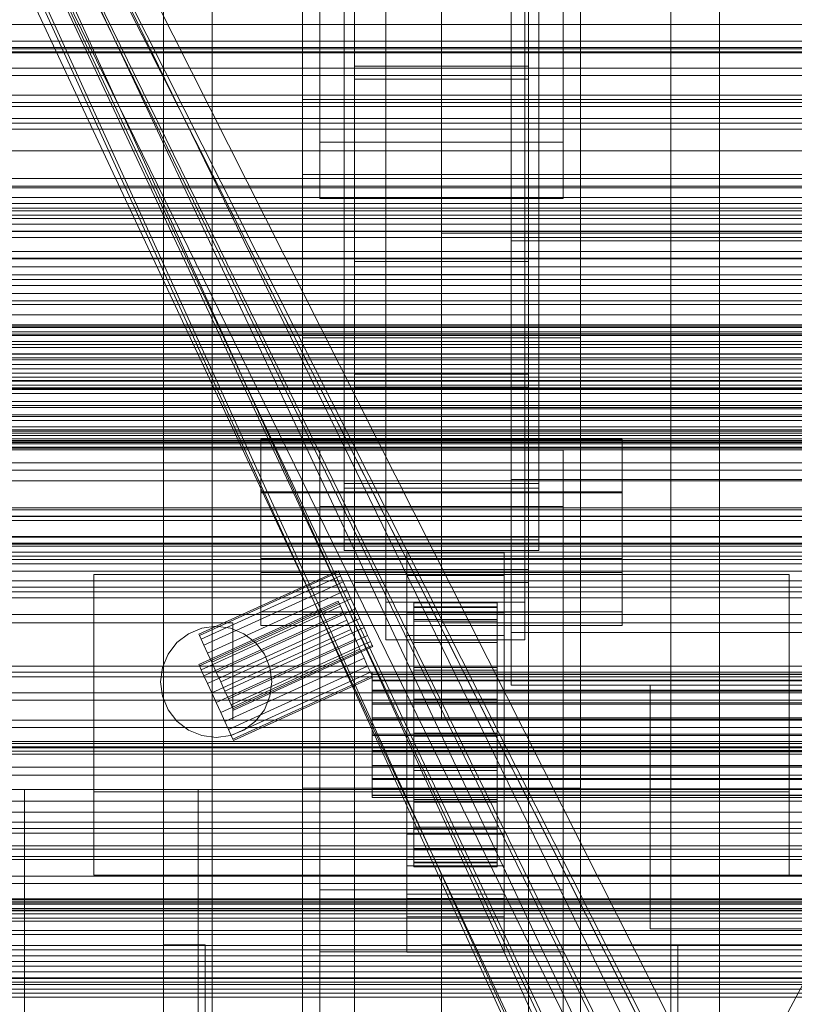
# Model space of a CAD drawing. Header units: millimetres. Extents: x -3490 to 61924, y -72580 to 6847.
# Tile 91 of 256: x -491 to -379, y -34791 to -34649. Entities that reach past the tile are written whole.
import ezdxf

# ---------------------------------------------------------------- set-up
doc = ezdxf.new("R2010")
doc.units = ezdxf.units.MM
for name, color, linetype, lineweight in [('COTAS_O', 1, 'Continuous', 0), ('COTAS_P', 1, 'Continuous', 0), ('frontal_briquetadora', 7, 'Continuous', 0), ('frontal_C01', 7, 'Continuous', 0), ('frontal_C02', 7, 'Continuous', 0), ('frontal_C03', 7, 'Continuous', 0), ('frontal_mezcladora', 7, 'Continuous', 0), ('frontal_secador', 7, 'Continuous', 0), ('frontal_tolva-C01', 7, 'Continuous', 0)]:
    doc.layers.add(name, color=color, linetype=linetype, lineweight=lineweight)
doc.dimstyles.new('R19_100', dxfattribs={"dimtxt": 250, "dimasz": 150, "dimexe": 150, "dimexo": 80, "dimgap": 100, "dimtad": 1, "dimtih": 1, "dimtoh": 1, "dimdsep": 46, "dimcen": 0.09, "dimadec": 0, "dimazin": 0, "dimtfac": 1, "dimtdec": 4, "dimtofl": 0, "dimtmove": 0, "dimatfit": 3, "dimfxl": 1, "dimtolj": 1, "dimtzin": 0, "dimarcsym": 0})

# ---------------------------------------------------------------- blocks, each defined once
blk = doc.blocks.new('DIM_R29_52')
at = {"layer": 'COTAS_P'}
for p, q in [((-1750, -34600), (-1600, -34555)), ((2600, -34600), (2450, -34555)), ((-1750, -35500), (-1750, -34600)), ((-1750, -34600), (2600, -34600)), ((-1750, -34600), (-1600, -34645)), ((2600, -34600), (2450, -34645)), ((2600, -35500), (2600, -34600))]:
    blk.add_line(p, q, dxfattribs=at)
blk.add_text('4350 P', height=250, dxfattribs=at).set_placement((425, -34500))
blk = doc.blocks.new('DIM_R29_60')
at = {"layer": 'COTAS_O'}
for p, q in [((-650, -33700), (50, -33700)), ((50, -33700), (5, -33850)), ((50, -34900), (50, -33700)), ((50, -33700), (95, -33850)), ((50, -34900), (5, -34750)), ((50, -34900), (95, -34750)), ((-650, -34900), (50, -34900))]:
    blk.add_line(p, q, dxfattribs=at)
blk.add_text('1200 O', height=250, rotation=90, dxfattribs=at).set_placement((-50, -34300))
blk = doc.blocks.new('DIM_R29_61')
at = {"layer": 'COTAS_O'}
for p, q in [((-650, -34200), (-500, -34155)), ((650, -34200), (500, -34155)), ((-650, -34900), (-650, -34200)), ((-650, -34200), (650, -34200)), ((-650, -34200), (-500, -34245)), ((650, -34200), (500, -34245)), ((650, -34900), (650, -34200))]:
    blk.add_line(p, q, dxfattribs=at)
blk.add_text('1300 O', height=250, dxfattribs=at).set_placement((0, -34100))

msp = doc.modelspace()

# ---------------------------------------------------------------- linework, layer by layer
at = {"layer": 'frontal_briquetadora'}
for p, q in [((-430, -34680), (-430, -33820)), ((-430, -34680), (-430, -34260)), ((-430, -34680), (-430, -34305)), ((-430, -34471), (-430, -34680)), ((-430, -34496), (-430, -34680)), ((-430, -34680), (-223.45, -34680)), ((-430, -34680), (-210, -34680)), ((-430, -34680), (-320, -34680)), ((-430, -34736), (-430, -34680)), ((-1480, -34736), (-460, -34736)), ((-460, -34750), (-460, -34736)), ((-430, -34750), (-430, -34736)), ((-430, -34736), (-210, -34736)), ((-430, -34736), (-320, -34736)), ((-1330, -34750), (-460, -34750)), ((-460, -34750), (-430, -34750)), ((-430, -34750), (-210, -34750)), ((-430, -34750), (-320, -34750)), ((-490, -34940), (-490, -34760)), ((-490, -34760), (490, -34760)), ((-490, -34760), (340, -34760)), ((-490, -34760), (-320, -34760))]:
    msp.add_line(p, q, dxfattribs=at)
at = {"layer": 'frontal_C01'}
for p, q in [((-442.5, -34657.873), (-442.5, -34055.074)), ((-417.5, -34055.074), (-417.5, -34657.873)), ((-442.5, -34684.054), (-442.5, -34081.254)), ((-417.5, -34684.054), (-417.5, -34081.254)), ((-450, -34695.038), (-450, -34371.499)), ((-450, -34695.982), (-450, -34372.443)), ((-410, -34695.038), (-410, -34371.499)), ((-410, -34372.443), (-410, -34695.982)), ((-447.5, -34666.919), (-447.5, -34387.659)), ((-412.5, -34387.659), (-412.5, -34666.919)), ((-447.5, -34675.008), (-447.5, -34395.747)), ((-412.5, -34675.008), (-412.5, -34395.747)), ((-450, -34734.501), (-450, -34410.962)), ((-410, -34734.501), (-410, -34410.962)), ((-438, -34733.054), (-438, -34587.753)), ((-418, -34587.753), (-418, -34733.054)), ((-438, -34593.145), (-438, -34738.446)), ((-418, -34738.446), (-418, -34593.145)), ((-470, -35975), (-470, -34599.343)), ((-463, -35975), (-463, -34599.343)), ((-397, -35975), (-397, -34599.343)), ((-390, -35975), (-390, -34599.343)), ((-444, -34716.011), (-444, -34623.04)), ((-416, -34623.04), (-416, -34716.011)), ((-444, -34631.128), (-444, -34724.099)), ((-416, -34724.099), (-416, -34631.128)), ((-450, -34646.889), (-450, -34695.038)), ((-450, -34970.428), (-450, -34646.889)), ((-410, -34695.038), (-410, -34646.889)), ((-410, -34646.889), (-410, -34970.428)), ((-417.5, -34655.973), (-442.5, -34655.973)), ((-442.5, -34655.973), (-442.5, -34685.954)), ((-442.5, -34700.251), (-442.5, -34655.973)), ((-417.5, -34685.954), (-417.5, -34655.973)), ((-417.5, -34655.973), (-417.5, -34700.251)), ((-442.5, -34684.054), (-442.5, -34657.873)), ((-442.5, -34657.873), (-417.5, -34657.873)), ((-417.5, -34657.873), (-417.5, -34684.054)), ((-450, -34671.541), (-450, -34660.756)), ((-450, -34660.756), (450, -34660.756)), ((-450, -34694.46), (-450, -34660.756)), ((-412.5, -34666.919), (-447.5, -34666.919)), ((-447.5, -34666.919), (-447.5, -34675.008)), ((-412.5, -34675.008), (-412.5, -34666.919)), ((450, -34671.541), (-450, -34671.541)), ((-450, -34671.541), (-450, -34705.245)), ((-447.5, -34675.008), (-412.5, -34675.008)), ((-417.5, -34684.054), (-442.5, -34684.054)), ((-442.5, -34685.954), (-417.5, -34685.954)), ((-442.5, -34730.232), (-442.5, -34685.954)), ((-417.5, -34730.232), (-417.5, -34685.954)), ((450, -34694.46), (-450, -34694.46)), ((-450, -34694.46), (-450, -34705.245)), ((-450, -34695.038), (-410, -34695.038)), ((-450, -35018.576), (-450, -34695.038)), ((-410, -35018.576), (-410, -34695.038)), ((-410, -34695.982), (-450, -34695.982)), ((-450, -34695.982), (-450, -34734.501)), ((-450, -35019.521), (-450, -34695.982)), ((-410, -34734.501), (-410, -34695.982)), ((-410, -34695.982), (-410, -35019.521)), ((-442.5, -34730.232), (-442.5, -34700.251)), ((-442.5, -34700.251), (-417.5, -34700.251)), ((-417.5, -34700.251), (-417.5, -34730.232)), ((-417.5, -34702.151), (-442.5, -34702.151)), ((-442.5, -34702.151), (-442.5, -34728.332)), ((-442.5, -35304.951), (-442.5, -34702.151)), ((-417.5, -34728.332), (-417.5, -34702.151)), ((-417.5, -34702.151), (-417.5, -35304.951)), ((-450, -34705.245), (450, -34705.245)), ((-456, -34726.757), (-456, -34709.501)), ((-456, -34709.501), (-404, -34709.501)), ((-456, -34717.205), (-456, -34709.501)), ((-404, -34709.501), (-404, -34726.757)), ((-404, -34709.501), (-404, -34717.205)), ((-447.5, -34719.286), (-447.5, -34711.197)), ((-447.5, -34711.197), (-412.5, -34711.197)), ((-447.5, -34990.458), (-447.5, -34711.197)), ((-412.5, -34711.197), (-412.5, -34719.286)), ((-412.5, -34711.197), (-412.5, -34990.458)), ((-416, -34716.011), (-444, -34716.011)), ((-444, -34716.011), (-444, -34724.099)), ((-416, -34724.099), (-416, -34716.011)), ((-404, -34717.205), (-456, -34717.205)), ((-456, -34717.205), (-456, -34734.46)), ((-404, -34734.46), (-404, -34717.205)), ((-412.5, -34719.286), (-447.5, -34719.286)), ((-447.5, -34998.546), (-447.5, -34719.286)), ((-412.5, -34998.546), (-412.5, -34719.286)), ((-444, -34724.099), (-416, -34724.099)), ((-435, -34729.202), (-435, -34725.966)), ((-435, -34725.966), (-421, -34725.966)), ((-435, -34766.411), (-435, -34725.966)), ((-421, -34725.966), (-421, -34729.202)), ((-421, -34725.966), (-421, -34766.411)), ((-404, -34726.757), (-456, -34726.757)), ((-456, -34726.757), (-456, -34734.46)), ((-404, -34734.46), (-404, -34726.757)), ((-442.5, -34728.332), (-417.5, -34728.332)), ((-442.5, -35331.131), (-442.5, -34728.332)), ((-421, -34729.202), (-435, -34729.202)), ((-435, -34729.202), (-435, -34769.646)), ((-421, -34769.646), (-421, -34729.202)), ((-417.5, -35331.131), (-417.5, -34728.332)), ((-417.5, -34730.232), (-442.5, -34730.232)), ((-418, -34733.054), (-438, -34733.054)), ((-438, -34733.054), (-438, -34738.446)), ((-434, -34743.121), (-434, -34733.121)), ((-434, -34733.121), (-434, -34733.714)), ((-434, -34733.121), (-422, -34733.121)), ((-434, -34733.824), (-434, -34733.121)), ((-434, -34743.401), (-434, -34733.714)), ((-434, -34733.714), (-434, -34735.56)), ((-434, -34733.714), (-422, -34733.714)), ((-422, -34733.714), (-422, -34733.121)), ((-422, -34733.121), (-422, -34743.121)), ((-422, -34733.121), (-422, -34733.824)), ((-422, -34735.56), (-422, -34733.714)), ((-422, -34733.714), (-422, -34743.401)), ((-418, -34738.446), (-418, -34733.054)), ((-456, -34734.46), (-404, -34734.46)), ((-450, -34734.501), (-410, -34734.501)), ((-450, -35058.04), (-450, -34734.501)), ((-435, -34737.829), (-435, -34734.594)), ((-435, -34734.594), (-421, -34734.594)), ((-435, -34775.039), (-435, -34734.594)), ((-434, -34743.453), (-434, -34733.824)), ((-434, -34733.824), (-422, -34733.824)), ((-434, -34735.773), (-434, -34733.824)), ((-422, -34733.824), (-422, -34743.453)), ((-422, -34733.824), (-422, -34735.773)), ((-421, -34734.594), (-421, -34737.829)), ((-421, -34734.594), (-421, -34775.039)), ((-410, -35058.04), (-410, -34734.501)), ((-434, -34744.276), (-434, -34735.56)), ((-434, -34735.56), (-434, -34738.536)), ((-434, -34735.56), (-422, -34735.56)), ((-434, -34744.377), (-434, -34735.773)), ((-434, -34735.773), (-422, -34735.773)), ((-434, -34738.836), (-434, -34735.773)), ((-422, -34738.536), (-422, -34735.56)), ((-422, -34735.56), (-422, -34744.276)), ((-422, -34735.773), (-422, -34744.377)), ((-422, -34735.773), (-422, -34738.836)), ((-421, -34737.829), (-435, -34737.829)), ((-435, -34737.829), (-435, -34778.274)), ((-421, -34778.274), (-421, -34737.829)), ((-438, -34738.446), (-418, -34738.446)), ((-434, -34745.685), (-434, -34738.536)), ((-434, -34738.536), (-434, -34742.437)), ((-434, -34738.536), (-422, -34738.536)), ((-434, -34745.828), (-434, -34738.836)), ((-434, -34738.836), (-422, -34738.836)), ((-434, -34742.805), (-434, -34738.836)), ((-422, -34742.437), (-422, -34738.536)), ((-422, -34738.536), (-422, -34745.685)), ((-422, -34738.836), (-422, -34745.828)), ((-422, -34738.836), (-422, -34742.805)), ((-440, -34743.453), (-440, -34743.121)), ((-440, -34743.121), (-440, -34743.401)), ((-440, -34743.121), (440, -34743.121)), ((-440, -34743.401), (-440, -34744.276)), ((-440, -34743.401), (440, -34743.401)), ((-440, -34744.377), (-440, -34743.453)), ((-440, -34743.453), (440, -34743.453)), ((-434, -34747.533), (-434, -34742.437)), ((-434, -34742.437), (-434, -34746.997)), ((-434, -34742.437), (-422, -34742.437)), ((-434, -34747.708), (-434, -34742.805)), ((-434, -34742.805), (-422, -34742.805)), ((-434, -34747.408), (-434, -34742.805)), ((-434, -34743.401), (-434, -34743.121)), ((-422, -34743.121), (-434, -34743.121)), ((-434, -34743.121), (-434, -34743.453)), ((-434, -34744.276), (-434, -34743.401)), ((-422, -34743.401), (-434, -34743.401)), ((-422, -34743.453), (-434, -34743.453)), ((-434, -34743.453), (-434, -34744.377)), ((-422, -34746.997), (-422, -34742.437)), ((-422, -34742.437), (-422, -34747.533)), ((-422, -34742.805), (-422, -34747.708)), ((-422, -34742.805), (-422, -34747.408)), ((-422, -34743.121), (-422, -34743.401)), ((-422, -34743.453), (-422, -34743.121)), ((-422, -34743.401), (-422, -34744.276)), ((-422, -34744.377), (-422, -34743.453)), ((-440, -34744.276), (-440, -34745.685)), ((-440, -34744.276), (440, -34744.276)), ((-440, -34745.828), (-440, -34744.377)), ((-440, -34744.377), (440, -34744.377)), ((-434, -34745.685), (-434, -34744.276)), ((-422, -34744.276), (-434, -34744.276)), ((-422, -34744.377), (-434, -34744.377)), ((-434, -34744.377), (-434, -34745.828)), ((-422, -34744.276), (-422, -34745.685)), ((-422, -34745.828), (-422, -34744.377)), ((-440, -34745.685), (-440, -34747.533)), ((-440, -34745.685), (440, -34745.685)), ((-440, -34747.708), (-440, -34745.828)), ((-440, -34745.828), (440, -34745.828)), ((-434, -34747.533), (-434, -34745.685)), ((-422, -34745.685), (-434, -34745.685)), ((-422, -34745.828), (-434, -34745.828)), ((-434, -34745.828), (-434, -34747.708)), ((-422, -34745.685), (-422, -34747.533)), ((-422, -34747.708), (-422, -34745.828)), ((-440, -34747.533), (-440, -34749.694)), ((-440, -34747.533), (440, -34747.533)), ((-440, -34749.888), (-440, -34747.708)), ((-440, -34747.708), (440, -34747.708)), ((-434, -34746.997), (-434, -34749.694)), ((-422, -34746.997), (-434, -34746.997)), ((-434, -34746.997), (-434, -34751.907)), ((-434, -34749.888), (-434, -34747.408)), ((-434, -34747.408), (-422, -34747.408)), ((-434, -34752.333), (-434, -34747.408)), ((-434, -34749.694), (-434, -34747.533)), ((-422, -34747.533), (-434, -34747.533)), ((-422, -34747.708), (-434, -34747.708)), ((-434, -34747.708), (-434, -34749.888)), ((-422, -34749.694), (-422, -34746.997)), ((-422, -34751.907), (-422, -34746.997)), ((-422, -34747.408), (-422, -34749.888)), ((-422, -34747.408), (-422, -34752.333)), ((-422, -34747.533), (-422, -34749.694)), ((-422, -34749.888), (-422, -34747.708)), ((-440, -34749.694), (-440, -34752.019)), ((440, -34749.694), (-440, -34749.694)), ((-440, -34752.221), (-440, -34749.888)), ((-440, -34749.888), (440, -34749.888)), ((-434, -34749.694), (-422, -34749.694)), ((-434, -34752.019), (-434, -34749.694)), ((-422, -34749.888), (-434, -34749.888)), ((-434, -34749.888), (-434, -34752.221)), ((-422, -34749.694), (-422, -34752.019)), ((-422, -34752.221), (-422, -34749.888)), ((-440, -34752.019), (-440, -34754.352)), ((-440, -34752.019), (440, -34752.019)), ((-434, -34752.019), (-434, -34751.907)), ((-434, -34751.907), (-434, -34756.832)), ((-434, -34751.907), (-422, -34751.907)), ((-434, -34754.352), (-434, -34752.019)), ((-422, -34752.019), (-434, -34752.019)), ((-422, -34756.832), (-422, -34751.907)), ((-422, -34751.907), (-422, -34752.019)), ((-422, -34752.019), (-422, -34754.352)), ((-440, -34754.547), (-440, -34752.221)), ((-440, -34752.221), (440, -34752.221)), ((-434, -34752.221), (-434, -34752.333)), ((-422, -34752.221), (-434, -34752.221)), ((-434, -34752.221), (-434, -34754.547)), ((-434, -34752.333), (-422, -34752.333)), ((-434, -34757.243), (-434, -34752.333)), ((-422, -34752.333), (-422, -34752.221)), ((-422, -34754.547), (-422, -34752.221)), ((-422, -34752.333), (-422, -34757.243)), ((-440, -34754.352), (-440, -34756.533)), ((-440, -34754.352), (440, -34754.352)), ((-440, -34756.707), (-440, -34754.547)), ((-440, -34754.547), (440, -34754.547)), ((-434, -34756.533), (-434, -34754.352)), ((-434, -34754.352), (-434, -34756.832)), ((-422, -34754.352), (-434, -34754.352)), ((-434, -34754.547), (-434, -34757.243)), ((-422, -34754.547), (-434, -34754.547)), ((-434, -34754.547), (-434, -34756.707)), ((-422, -34756.832), (-422, -34754.352)), ((-422, -34754.352), (-422, -34756.533)), ((-422, -34757.243), (-422, -34754.547)), ((-422, -34756.707), (-422, -34754.547)), ((-440, -34756.533), (-440, -34758.412)), ((-440, -34756.533), (440, -34756.533)), ((-440, -34758.555), (-440, -34756.707)), ((-440, -34756.707), (440, -34756.707)), ((-434, -34758.412), (-434, -34756.533)), ((-434, -34756.533), (-434, -34761.435)), ((-422, -34756.533), (-434, -34756.533)), ((-434, -34756.707), (-434, -34761.804)), ((-422, -34756.707), (-434, -34756.707)), ((-434, -34756.707), (-434, -34758.555)), ((-434, -34756.832), (-434, -34761.435)), ((-434, -34756.832), (-422, -34756.832)), ((-434, -34757.243), (-422, -34757.243)), ((-434, -34761.804), (-434, -34757.243)), ((-422, -34761.435), (-422, -34756.533)), ((-422, -34756.533), (-422, -34758.412)), ((-422, -34761.804), (-422, -34756.707)), ((-422, -34758.555), (-422, -34756.707)), ((-422, -34761.435), (-422, -34756.832)), ((-422, -34757.243), (-422, -34761.804)), ((-440, -34758.412), (-440, -34759.864)), ((-440, -34758.412), (440, -34758.412)), ((-440, -34759.964), (-440, -34758.555)), ((-440, -34758.555), (440, -34758.555)), ((-434, -34759.864), (-434, -34758.412)), ((-434, -34758.412), (-434, -34765.404)), ((-422, -34758.412), (-434, -34758.412)), ((-434, -34758.555), (-434, -34765.705)), ((-422, -34758.555), (-434, -34758.555)), ((-434, -34758.555), (-434, -34759.964)), ((-422, -34765.404), (-422, -34758.412)), ((-422, -34758.412), (-422, -34759.864)), ((-422, -34765.705), (-422, -34758.555)), ((-422, -34759.964), (-422, -34758.555)), ((-440, -34759.864), (-440, -34760.787)), ((-440, -34759.864), (440, -34759.864)), ((-440, -34760.839), (-440, -34759.964)), ((-440, -34759.964), (440, -34759.964)), ((-434, -34760.787), (-434, -34759.864)), ((-434, -34759.864), (-434, -34768.467)), ((-422, -34759.864), (-434, -34759.864)), ((-434, -34759.964), (-434, -34768.68)), ((-422, -34759.964), (-434, -34759.964)), ((-434, -34759.964), (-434, -34760.839)), ((-422, -34768.467), (-422, -34759.864)), ((-422, -34759.864), (-422, -34760.787)), ((-422, -34768.68), (-422, -34759.964)), ((-422, -34760.839), (-422, -34759.964)), ((-440, -34760.787), (-440, -34761.12)), ((-440, -34760.787), (440, -34760.787)), ((-440, -34761.12), (-440, -34760.839)), ((-440, -34760.839), (440, -34760.839)), ((-440, -34761.12), (440, -34761.12)), ((-434, -34761.12), (-434, -34760.787)), ((-434, -34760.787), (-434, -34770.417)), ((-422, -34760.787), (-434, -34760.787)), ((-434, -34760.839), (-434, -34770.527)), ((-422, -34760.839), (-434, -34760.839)), ((-434, -34760.839), (-434, -34761.12)), ((-434, -34761.12), (-434, -34771.119)), ((-422, -34761.12), (-434, -34761.12)), ((-434, -34761.435), (-434, -34765.404)), ((-434, -34761.435), (-422, -34761.435)), ((-434, -34761.804), (-422, -34761.804)), ((-434, -34765.705), (-434, -34761.804)), ((-422, -34770.417), (-422, -34760.787)), ((-422, -34760.787), (-422, -34761.12)), ((-422, -34770.527), (-422, -34760.839)), ((-422, -34761.12), (-422, -34760.839)), ((-422, -34771.119), (-422, -34761.12)), ((-422, -34765.404), (-422, -34761.435)), ((-422, -34761.804), (-422, -34765.705)), ((-435, -34775.655), (-435, -34763.252)), ((-435, -34763.252), (-421, -34763.252)), ((-435, -34770.956), (-435, -34763.252)), ((-421, -34763.252), (-421, -34775.655)), ((-421, -34763.252), (-421, -34770.956)), ((-434, -34765.404), (-434, -34768.467)), ((-434, -34765.404), (-422, -34765.404)), ((-434, -34765.705), (-422, -34765.705)), ((-434, -34768.68), (-434, -34765.705)), ((-422, -34768.467), (-422, -34765.404)), ((-422, -34765.705), (-422, -34768.68)), ((-421, -34766.411), (-435, -34766.411)), ((-435, -34766.411), (-435, -34769.646)), ((-421, -34769.646), (-421, -34766.411)), ((-434, -34768.467), (-434, -34770.417)), ((-434, -34768.467), (-422, -34768.467)), ((-434, -34768.68), (-422, -34768.68)), ((-434, -34770.527), (-434, -34768.68)), ((-422, -34770.417), (-422, -34768.467)), ((-422, -34768.68), (-422, -34770.527)), ((-435, -34769.646), (-421, -34769.646)), ((-434, -34770.417), (-434, -34771.119)), ((-434, -34770.417), (-422, -34770.417)), ((-434, -34770.527), (-422, -34770.527)), ((-434, -34771.119), (-434, -34770.527)), ((-422, -34771.119), (-422, -34770.417)), ((-422, -34770.527), (-422, -34771.119)), ((-421, -34770.956), (-435, -34770.956)), ((-435, -34770.956), (-435, -34783.358)), ((-434, -34771.119), (-422, -34771.119)), ((-421, -34783.358), (-421, -34770.956)), ((-421, -34775.039), (-435, -34775.039)), ((-435, -34775.039), (-435, -34778.274)), ((-421, -34775.655), (-435, -34775.655)), ((-435, -34775.655), (-435, -34783.358)), ((-421, -34778.274), (-421, -34775.039)), ((-421, -34783.358), (-421, -34775.655)), ((-435, -34778.274), (-421, -34778.274)), ((-435, -34783.358), (-421, -34783.358))]:
    msp.add_line(p, q, dxfattribs=at)
at = {"layer": 'frontal_C02'}
for p, q in [((-470, -35975), (-470, -33530.372)), ((-463, -35975), (-463, -33530.372)), ((-397, -35975), (-397, -33530.372)), ((-390, -35975), (-390, -33530.372)), ((-470, -35975), (-470, -34035.57)), ((-463, -35975), (-463, -34035.57)), ((-397, -35975), (-397, -34035.57)), ((-390, -35975), (-390, -34035.57)), ((-450, -34759.774), (-450, -34402.112)), ((-410, -34402.112), (-410, -34759.774)), ((-442.5, -34946.786), (-442.5, -34407.76)), ((-417.5, -34407.76), (-417.5, -34946.786)), ((-442.5, -34973.672), (-442.5, -34434.646)), ((-417.5, -34973.672), (-417.5, -34434.646)), ((-450, -34797.956), (-450, -34440.294)), ((-410, -34797.956), (-410, -34440.294)), ((-450, -34936.365), (-450, -34578.704)), ((-410, -34578.704), (-410, -34936.365)), ((-444, -34716.673), (-444, -34622.919)), ((-416, -34622.919), (-416, -34716.673)), ((-450, -34984.093), (-450, -34626.431)), ((-410, -34984.093), (-410, -34626.431)), ((-444, -34631.86), (-444, -34725.615)), ((-416, -34725.615), (-416, -34631.86)), ((-456, -34728.772), (-456, -34709.697)), ((-456, -34709.697), (-404, -34709.697)), ((-456, -34717.334), (-456, -34709.697)), ((-404, -34709.697), (-404, -34728.772)), ((-404, -34709.697), (-404, -34717.334)), ((-416, -34716.673), (-444, -34716.673)), ((-444, -34716.673), (-444, -34725.615)), ((-416, -34725.615), (-416, -34716.673)), ((-404, -34717.334), (-456, -34717.334)), ((-456, -34717.334), (-456, -34736.409)), ((-404, -34736.409), (-404, -34717.334)), ((-444, -34725.615), (-416, -34725.615)), ((-480, -34760.309), (-480, -34729.085)), ((-480, -34729.085), (-380, -34729.085)), ((-480, -34772.309), (-480, -34729.085)), ((-404, -34728.772), (-456, -34728.772)), ((-456, -34728.772), (-456, -34736.409)), ((-404, -34736.409), (-404, -34728.772)), ((-380, -34729.085), (-380, -34760.309)), ((-380, -34729.085), (-380, -34772.309)), ((-456, -34736.409), (-404, -34736.409)), ((-380, -34760.309), (-480, -34760.309)), ((-480, -34760.309), (-480, -34772.309)), ((-410, -34759.774), (-450, -34759.774)), ((-450, -34759.774), (-450, -34797.956)), ((-450, -35117.436), (-450, -34759.774)), ((-410, -34797.956), (-410, -34759.774)), ((-410, -34759.774), (-410, -35117.436)), ((-380, -34772.309), (-380, -34760.309)), ((-480, -34772.309), (-380, -34772.309)), ((-430, -34772.309), (-430, -34777.309)), ((430, -34772.309), (-430, -34772.309)), ((-447.5, -34783.336), (-447.5, -34774.394)), ((-447.5, -34774.394), (-412.5, -34774.394)), ((-447.5, -34955.758), (-447.5, -34774.394)), ((-412.5, -34774.394), (-412.5, -34783.336)), ((-412.5, -34774.394), (-412.5, -34955.758)), ((430, -34777.309), (-430, -34777.309)), ((-430, -34777.309), (-430, -34827.309)), ((-470, -34885.309), (-470, -34782.309)), ((-470, -34782.309), (-464, -34782.309)), ((-464, -34885.309), (-464, -34782.309)), ((-430, -34885.309), (-375, -34782.309)), ((-375, -34782.309), (-430, -34782.309)), ((-430, -34782.309), (-430, -34885.309)), ((-396, -34885.309), (-396, -34782.309)), ((-396, -34782.309), (-390, -34782.309)), ((-390, -34885.309), (-390, -34782.309)), ((-412.5, -34783.336), (-447.5, -34783.336)), ((-447.5, -34964.7), (-447.5, -34783.336)), ((-412.5, -34964.7), (-412.5, -34783.336))]:
    msp.add_line(p, q, dxfattribs=at)
at = {"layer": 'frontal_C03'}
for p, q in [((1250, -34652.415), (-1250, -34652.415)), ((1250, -34653.296), (-1250, -34653.296)), ((1250, -34653.949), (-1250, -34653.949)), ((1250, -34656.257), (-1250, -34656.257)), ((-1250, -34657.314), (1250, -34657.314)), ((1250, -34660.166), (-1250, -34660.166)), ((1250, -34661.224), (-1250, -34661.224)), ((1250, -34663.531), (-1250, -34663.531)), ((1250, -34664.184), (-1250, -34664.184)), ((1250, -34665.066), (-1250, -34665.066)), ((1250, -34674.872), (-1250, -34674.872)), ((1250, -34675.754), (-1250, -34675.754)), ((1250, -34676.407), (-1250, -34676.407)), ((-1250, -34676.77), (1250, -34676.77)), ((-1250, -34677.403), (1250, -34677.403)), ((-1250, -34677.867), (1250, -34677.867)), ((1250, -34678.714), (-1250, -34678.714)), ((-1250, -34679.722), (1250, -34679.722)), ((-1250, -34679.772), (1250, -34679.772)), ((-1250, -34680.619), (1250, -34680.619)), ((1250, -34682.624), (-1250, -34682.624)), ((-1250, -34683.571), (1250, -34683.571)), ((1250, -34683.681), (-1250, -34683.681)), ((-1250, -34684.838), (1250, -34684.838)), ((1250, -34685.989), (-1250, -34685.989)), ((1250, -34686.642), (-1250, -34686.642)), ((1250, -34687.523), (-1250, -34687.523)), ((-1250, -34688.686), (1250, -34688.686)), ((-1250, -34690.238), (1250, -34690.238)), ((-1500, -34691.736), (1500, -34691.736)), ((-1500, -34693.159), (1500, -34693.159)), ((-1500, -34693.384), (1500, -34693.384)), ((-1500, -34693.548), (1500, -34693.548)), ((-1500, -34694.206), (1500, -34694.206)), ((-1500, -34694.523), (1500, -34694.523)), ((-1250, -34694.718), (1250, -34694.718)), ((-1500, -34695.569), (1500, -34695.569)), ((-1500, -34696.018), (1500, -34696.018)), ((1250, -34696.45), (-1250, -34696.45)), ((-1500, -34697.382), (1500, -34697.382)), ((-1500, -34697.932), (1500, -34697.932)), ((1250, -34697.33), (-1250, -34697.33)), ((1250, -34698.211), (-1250, -34698.211)), ((-1500, -34699.519), (1500, -34699.519)), ((1250, -34698.865), (-1250, -34698.865)), ((1500, -34700.133), (-1500, -34700.133)), ((1500, -34700.719), (-1500, -34700.719)), ((-1500, -34701.836), (1500, -34701.836)), ((-1500, -34702.471), (1500, -34702.471)), ((1250, -34701.172), (-1250, -34701.172)), ((-1250, -34701.258), (1250, -34701.258)), ((-1250, -34702.229), (1250, -34702.229)), ((-1250, -34703.05), (1250, -34703.05)), ((-1500, -34704.175), (1500, -34704.175)), ((-1500, -34704.789), (1500, -34704.789)), ((1250, -34705.081), (-1250, -34705.081)), ((-1500, -34706.376), (1500, -34706.376)), ((1250, -34706.139), (-1250, -34706.139)), ((-1500, -34706.926), (1500, -34706.926)), ((-1250, -34707.858), (1250, -34707.858)), ((-1500, -34708.289), (1500, -34708.289)), ((-1500, -34708.738), (1500, -34708.738)), ((1250, -34708.446), (-1250, -34708.446)), ((1250, -34709.1), (-1250, -34709.1)), ((-1250, -34709.589), (1250, -34709.589)), ((-1500, -34709.784), (1500, -34709.784)), ((-1500, -34710.102), (1500, -34710.102)), ((-1500, -34710.76), (1500, -34710.76)), ((-1500, -34710.924), (1500, -34710.924)), ((1250, -34709.981), (-1250, -34709.981)), ((-1500, -34711.148), (1500, -34711.148)), ((-1250, -34714.07), (1250, -34714.07)), ((-1250, -34715.622), (1250, -34715.622)), ((-1250, -34719.469), (1250, -34719.469)), ((1250, -34719.787), (-1250, -34719.787)), ((1250, -34720.669), (-1250, -34720.669)), ((-1250, -34720.737), (1250, -34720.737)), ((1250, -34721.322), (-1250, -34721.322)), ((1250, -34723.63), (-1250, -34723.63)), ((-1250, -34723.689), (1250, -34723.689)), ((-1250, -34724.585), (1250, -34724.585)), ((-1250, -34724.687), (1250, -34724.687)), ((1500, -34725.842), (-1500, -34725.842)), ((-1250, -34726.441), (1250, -34726.441)), ((-1250, -34726.905), (1250, -34726.905)), ((-1250, -34727.538), (1250, -34727.538)), ((1250, -34728.596), (-1250, -34728.596)), ((1250, -34730.904), (-1250, -34730.904)), ((1250, -34731.557), (-1250, -34731.557)), ((1250, -34732.439), (-1250, -34732.439)), ((-1500, -34734.825), (1500, -34734.825)), ((1250, -34742.245), (-1250, -34742.245)), ((1250, -34743.126), (-1250, -34743.126)), ((1250, -34743.78), (-1250, -34743.78)), ((1250, -34746.087), (-1250, -34746.087)), ((-1250, -34747.145), (1250, -34747.145)), ((1250, -34749.997), (-1250, -34749.997)), ((1250, -34751.054), (-1250, -34751.054)), ((-1250, -34753.07), (1250, -34753.07)), ((1250, -34753.361), (-1250, -34753.361)), ((-1250, -34753.868), (1250, -34753.868)), ((1250, -34754.015), (-1250, -34754.015)), ((-1250, -34754.452), (1250, -34754.452)), ((1250, -34754.896), (-1250, -34754.896)), ((-1250, -34756.79), (1250, -34756.79)), ((-1250, -34757.92), (1250, -34757.92)), ((-1250, -34761.639), (1250, -34761.639)), ((-1250, -34763.236), (1250, -34763.236)), ((1250, -34764.703), (-1250, -34764.703)), ((1250, -34765.584), (-1250, -34765.584)), ((1250, -34766.237), (-1250, -34766.237)), ((-1250, -34768.083), (1250, -34768.083)), ((1250, -34768.545), (-1250, -34768.545)), ((-1250, -34769.602), (1250, -34769.602)), ((-1250, -34770.038), (1250, -34770.038)), ((1250, -34772.454), (-1250, -34772.454)), ((1250, -34773.512), (-1250, -34773.512)), ((-1268, -34776.056), (1268, -34776.056)), ((-1250, -34775.683), (1250, -34775.683)), ((1250, -34775.819), (-1250, -34775.819)), ((-1268, -34776.28), (1268, -34776.28)), ((-1268, -34776.445), (1268, -34776.445)), ((-1268, -34777.102), (1268, -34777.102)), ((-1268, -34777.42), (1268, -34777.42)), ((1250, -34776.473), (-1250, -34776.473)), ((1250, -34777.354), (-1250, -34777.354)), ((-1268, -34778.466), (1268, -34778.466)), ((-1268, -34778.915), (1268, -34778.915)), ((1250, -34777.864), (-1250, -34777.864)), ((-1268, -34780.278), (1268, -34780.278)), ((-1268, -34780.828), (1268, -34780.828)), ((-1268, -34782.416), (1268, -34782.416)), ((1268, -34783.029), (-1268, -34783.029)), ((-1250, -34783.921), (1250, -34783.921)), ((-1268, -34784.733), (1268, -34784.733)), ((-1268, -34785.368), (1268, -34785.368)), ((-1268, -34787.072), (1268, -34787.072)), ((-1250, -34786.18), (1250, -34786.18)), ((1250, -34787.16), (-1250, -34787.16)), ((-1268, -34787.685), (1268, -34787.685)), ((1250, -34788.042), (-1250, -34788.042)), ((1250, -34788.695), (-1250, -34788.695)), ((-1268, -34789.273), (1268, -34789.273)), ((-1268, -34789.823), (1268, -34789.823))]:
    msp.add_line(p, q, dxfattribs=at)
at = {"layer": 'frontal_mezcladora'}
for p, q in [((-420, -34637.898), (-420, -34681.107)), ((-420, -34681.107), (-420, -34715.398)), ((-420, -34681.107), (240, -34681.107)), ((-625, -34710), (625, -34710)), ((-625, -34710), (-150, -34710)), ((-420, -34715.398), (-420, -34737.414)), ((-420, -34715.398), (240, -34715.398)), ((-625, -34725), (625, -34725)), ((-625, -34730), (625, -34730)), ((-625, -34730), (-150, -34730)), ((-420, -34737.414), (-420, -34745)), ((-420, -34737.414), (240, -34737.414)), ((-420, -34745), (240, -34745)), ((-400, -34745), (220, -34745)), ((-400, -34780), (-400, -34745)), ((-600, -34760), (600, -34760)), ((-465, -34760), (295, -34760)), ((-465, -34795), (-465, -34760)), ((-400, -34780), (220, -34780))]:
    msp.add_line(p, q, dxfattribs=at)
at = {"layer": 'frontal_secador'}
for p, q in [((-1400, -34650), (1400, -34650)), ((-1250, -34650), (1250, -34650)), ((1360, -34653.5), (-1360, -34653.5)), ((1250, -34654.076), (-1250, -34654.076)), ((1360, -34661.784), (-1360, -34661.784)), ((1360, -34668.141), (-1360, -34668.141)), ((1360, -34672.137), (-1360, -34672.137)), ((1360, -34673.5), (-1360, -34673.5)), ((1250, -34673.25), (-1250, -34673.25)), ((1250, -34689.715), (-1250, -34689.715)), ((1250, -34702.349), (-1250, -34702.349)), ((1250, -34710.291), (-1250, -34710.291)), ((1250, -34713), (-1250, -34713))]:
    msp.add_line(p, q, dxfattribs=at)
at = {"layer": 'frontal_tolva-C01'}
for p, q in [((-225, -35141.614), (-600, -34398.619)), ((-600, -34398.891), (-225, -35222.279)), ((-600, -34400), (-225, -35142.996)), ((-225, -35223.388), (-600, -34400)), ((-356.25, -34898.101), (-506.25, -34591.577)), ((-509.89, -34593.235), (-359.89, -34899.759)), ((-506.25, -34600.018), (-356.25, -34920.048)), ((-359.89, -34921.706), (-509.89, -34601.676)), ((-491.409, -34606.278), (-363.909, -34858.897)), ((-367.5, -34860.657), (-495, -34608.039)), ((-363.909, -34874.847), (-491.409, -34613.481)), ((-495, -34615.242), (-367.5, -34876.607)), ((-491.354, -34621.701), (-363.854, -34892.906)), ((-367.5, -34894.551), (-495, -34623.345)), ((-363.854, -34908.856), (-491.354, -34628.904)), ((-495, -34630.549), (-367.5, -34910.5)), ((-444.877, -34728.524), (-464.898, -34737.643)), ((-444.792, -34728.71), (-464.814, -34737.829)), ((-444.544, -34729.256), (-464.565, -34738.374)), ((-444.792, -34728.71), (-444.877, -34728.524)), ((-444.544, -34729.256), (-444.792, -34728.71)), ((-444.149, -34730.124), (-444.544, -34729.256)), ((-444.149, -34730.124), (-464.17, -34739.242)), ((-443.634, -34731.254), (-444.149, -34730.124)), ((-443.634, -34731.254), (-463.655, -34740.373)), ((-443.034, -34732.571), (-443.634, -34731.254)), ((-444.877, -34732.914), (-464.898, -34742.032)), ((-444.792, -34733.1), (-464.814, -34742.218)), ((-444.544, -34733.645), (-464.565, -34742.764)), ((-443.034, -34732.571), (-463.055, -34741.69)), ((-444.792, -34733.1), (-444.877, -34732.914)), ((-444.544, -34733.645), (-444.792, -34733.1)), ((-444.149, -34734.513), (-444.544, -34733.645)), ((-443.034, -34732.571), (-442.39, -34733.985)), ((-444.149, -34734.513), (-464.17, -34743.631)), ((-462.412, -34743.103), (-442.39, -34733.985)), ((-443.634, -34735.644), (-444.149, -34734.513)), ((-442.39, -34733.985), (-441.747, -34735.398)), ((-464.482, -34736.783), (-462.412, -34736.51)), ((-443.634, -34735.644), (-463.655, -34744.762)), ((-462.412, -34736.51), (-460.341, -34736.783)), ((-441.747, -34735.398), (-461.768, -34744.516)), ((-443.034, -34736.961), (-443.634, -34735.644)), ((-441.747, -34735.398), (-441.147, -34736.715)), ((-468.068, -34738.853), (-466.412, -34737.582)), ((-466.412, -34737.582), (-464.482, -34736.783)), ((-464.814, -34737.829), (-464.898, -34737.643)), ((-464.565, -34738.374), (-464.814, -34737.829)), ((-443.034, -34736.961), (-463.055, -34746.079)), ((-441.147, -34736.715), (-461.168, -34745.833)), ((-440.632, -34737.846), (-460.653, -34746.964)), ((-460.341, -34736.783), (-458.412, -34737.582)), ((-458.412, -34737.582), (-456.755, -34738.853)), ((-443.034, -34736.961), (-442.39, -34738.374)), ((-441.147, -34736.715), (-440.632, -34737.846)), ((-440.632, -34737.846), (-440.237, -34738.713)), ((-469.34, -34740.51), (-468.068, -34738.853)), ((-464.17, -34739.242), (-464.565, -34738.374)), ((-463.655, -34740.373), (-464.17, -34739.242)), ((-462.412, -34747.492), (-442.39, -34738.374)), ((-440.237, -34738.713), (-460.258, -34747.832)), ((-439.988, -34739.259), (-460.009, -34748.377)), ((-456.755, -34738.853), (-455.483, -34740.51)), ((-442.39, -34738.374), (-441.747, -34739.787)), ((-440.237, -34738.713), (-439.988, -34739.259)), ((-439.988, -34739.259), (-439.903, -34739.445)), ((-470.139, -34742.439), (-469.34, -34740.51)), ((-463.055, -34741.69), (-463.655, -34740.373)), ((-441.747, -34739.787), (-461.768, -34748.906)), ((-439.903, -34739.445), (-459.925, -34748.563)), ((-455.483, -34740.51), (-454.684, -34742.439)), ((-441.747, -34739.787), (-441.147, -34741.104)), ((-464.814, -34742.218), (-464.898, -34742.032)), ((-464.565, -34742.764), (-464.814, -34742.218)), ((-462.412, -34743.103), (-463.055, -34741.69)), ((-441.147, -34741.104), (-461.168, -34750.223)), ((-441.147, -34741.104), (-440.632, -34742.235)), ((-470.412, -34744.51), (-470.139, -34742.439)), ((-464.17, -34743.631), (-464.565, -34742.764)), ((-463.655, -34744.762), (-464.17, -34743.631)), ((-462.412, -34743.103), (-461.768, -34744.516)), ((-440.632, -34742.235), (-460.653, -34751.354)), ((-440.237, -34743.103), (-460.258, -34752.221)), ((-454.684, -34742.439), (-454.412, -34744.51)), ((-440.632, -34742.235), (-440.237, -34743.103)), ((-440.237, -34743.103), (-439.988, -34743.648)), ((-470.139, -34746.58), (-470.412, -34744.51)), ((-463.055, -34746.079), (-463.655, -34744.762)), ((-461.768, -34744.516), (-461.168, -34745.833)), ((-439.988, -34743.648), (-460.009, -34752.767)), ((-439.903, -34743.834), (-459.925, -34752.953)), ((-454.412, -34744.51), (-454.684, -34746.58)), ((-439.988, -34743.648), (-439.903, -34743.834)), ((-462.412, -34747.492), (-463.055, -34746.079)), ((-461.168, -34745.833), (-460.653, -34746.964)), ((-469.34, -34748.51), (-470.139, -34746.58)), ((-462.412, -34747.492), (-461.768, -34748.906)), ((-460.653, -34746.964), (-460.258, -34747.832)), ((-460.258, -34747.832), (-460.009, -34748.377)), ((-454.684, -34746.58), (-455.483, -34748.51)), ((-468.068, -34750.167), (-469.34, -34748.51)), ((-461.768, -34748.906), (-461.168, -34750.223)), ((-460.009, -34748.377), (-459.925, -34748.563)), ((-455.483, -34748.51), (-456.755, -34750.167)), ((-466.412, -34751.438), (-468.068, -34750.167)), ((-461.168, -34750.223), (-460.653, -34751.354)), ((-456.755, -34750.167), (-458.412, -34751.438)), ((-464.482, -34752.237), (-466.412, -34751.438)), ((-460.653, -34751.354), (-460.258, -34752.221)), ((-458.412, -34751.438), (-460.341, -34752.237)), ((-462.412, -34752.51), (-464.482, -34752.237)), ((-460.341, -34752.237), (-462.412, -34752.51)), ((-460.258, -34752.221), (-460.009, -34752.767)), ((-460.009, -34752.767), (-459.925, -34752.953))]:
    msp.add_line(p, q, dxfattribs=at)

# ---------------------------------------------------------------- dimensions: what is measured, and where the dimension line sits
at = {"layer": 'COTAS_O'}
for p2, distance, picture, middle in [((-650, -33700), -700, 'DIM_R29_60', (50, -34300)), ((650, -34900), 700, 'DIM_R29_61', (0, -34200))]:
    dim = msp.add_aligned_dim(p1=(-650, -34900), p2=p2, distance=distance, text='<> O', dimstyle='R19_100', dxfattribs=at)
    dim.commit()
    dim.dimension.update_dxf_attribs({"geometry": picture, "text_midpoint": middle})
at = {"layer": 'COTAS_P'}
dim = msp.add_aligned_dim(p1=(-1750, -35500), p2=(2600, -35500), distance=900, text='<> P', dimstyle='R19_100', dxfattribs=at)
dim.commit()
dim.dimension.update_dxf_attribs({"geometry": 'DIM_R29_52', "text_midpoint": (425, -34600)})

doc.saveas('drawing.dxf')
